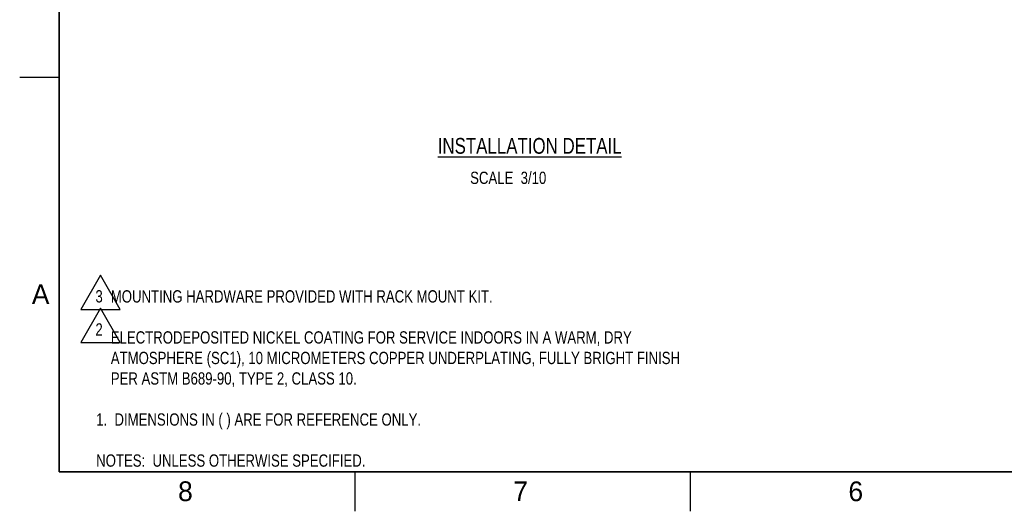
# Model space of a CAD drawing. Header units: inches. Extents: x 0 to 34, y 0 to 22.
# Tile 1 of 67: x 0 to 12.5, y 0 to 6.2. Entities that reach past the tile are written whole.
import ezdxf
from ezdxf.enums import TextEntityAlignment as Align

# ---------------------------------------------------------------- set-up
doc = ezdxf.new("R2010")
doc.units = ezdxf.units.IN
doc.header["$LTSCALE"] = 1.87
doc.header["$MEASUREMENT"] = 0
doc.layers.add('DETAIL', color=7, linetype='CONTINUOUS')
doc.styles.get("Standard").update_dxf_attribs({"font": 'txt', "width": 0.8})

# ---------------------------------------------------------------- blocks, each defined once
blk = doc.blocks.new('TEXT_TRIANGLE_BL2', base_point=(1.023, 2.355))
at = {"layer": 'DETAIL', "color": 2, "linetype": 'CONTINUOUS'}
for p, q in [((1.023, 2.572), (0.773, 2.139)), ((1.273, 2.139), (1.023, 2.572)), ((0.773, 2.139), (1.273, 2.139))]:
    blk.add_line(p, q, dxfattribs=at)
at = {"layer": 'DETAIL', "color": 2, "linetype": 'CONTINUOUS', "width": 0.8}
blk.add_text('2', height=0.156, dxfattribs=at).set_placement((0.96, 2.226))
blk = doc.blocks.new('TEXT_TRIANGLE_BL3', base_point=(1.023, 2.775))
at = {"layer": 'DETAIL', "color": 2, "linetype": 'CONTINUOUS'}
for p, q in [((1.023, 2.992), (0.773, 2.559)), ((1.273, 2.559), (1.023, 2.992)), ((0.773, 2.559), (1.273, 2.559))]:
    blk.add_line(p, q, dxfattribs=at)
at = {"layer": 'DETAIL', "color": 2, "linetype": 'CONTINUOUS', "width": 0.8}
blk.add_text('3', height=0.156, dxfattribs=at).set_placement((0.96, 2.646))

msp = doc.modelspace()

# ---------------------------------------------------------------- linework, layer by layer
at = {"layer": 'DETAIL', "color": 2, "linetype": 'CONTINUOUS'}
for p, q in [((0, 5.5), (0.5, 5.5)), ((4.25, 0), (4.25, 0.5)), ((8.5, 0), (8.5, 0.5))]:
    msp.add_line(p, q, dxfattribs=at)
at = {"layer": 'DETAIL', "color": 7, "linetype": 'CONTINUOUS', "const_width": 0.02}
for points in [[(0.5, 21.5), (0.5, 0.5)], [(0.5, 0.5), (33.5, 0.5)]]:
    msp.add_lwpolyline(points, dxfattribs=at)

# ---------------------------------------------------------------- block references
at = {"layer": 'DETAIL', "color": 2, "linetype": 'CONTINUOUS'}
for name, p in [('TEXT_TRIANGLE_BL3', (1.023, 2.7753)), ('TEXT_TRIANGLE_BL2', (1.023, 2.3554))]:
    msp.add_blockref(name, p, dxfattribs=at)

# ---------------------------------------------------------------- texts
at = {"layer": 'DETAIL', "color": 7, "linetype": 'CONTINUOUS', "width": 0.8}
msp.add_text('%%uINSTALLATION DETAIL', height=0.2, dxfattribs=at).set_placement((6.4632, 4.531), align=Align.CENTER)
at = {"layer": 'DETAIL', "color": 2, "linetype": 'CONTINUOUS'}
for s, p in [('A', (0.1541, 2.6261)), ('8', (2.0074, 0.1291)), ('7', (6.2552, 0.1287)), ('6', (10.5032, 0.1284))]:
    msp.add_text(s, height=0.25, dxfattribs=at).set_placement(p)
at = {"layer": 'DETAIL', "color": 2, "linetype": 'CONTINUOUS', "char_height": 0.156, "attachment_point": 1}
for s, insert, width in [('SCALE  3/10', (5.709, 4.3039), 1.3728), ('    MOUNTING HARDWARE PROVIDED WITH RACK MOUNT KIT.\\P \\P    ELECTRODEPOSITED NICKEL COATING FOR SERVICE INDOORS IN A WARM, DRY\\P    ATMOSPHERE (SC1), 10 MICROMETERS COPPER UNDERPLATING, FULLY BRIGHT FINISH\\P    PER ASTM B689-90, TYPE 2, CLASS 10.\\P \\P1.  DIMENSIONS IN ( ) ARE FOR REFERENCE ONLY.\\P \\PNOTES:  UNLESS OTHERWISE SPECIFIED.', (0.9692, 2.8015), 7.7)]:
    msp.add_mtext(s, dxfattribs=dict(at, insert=insert, width=width))

doc.saveas('drawing.dxf')
